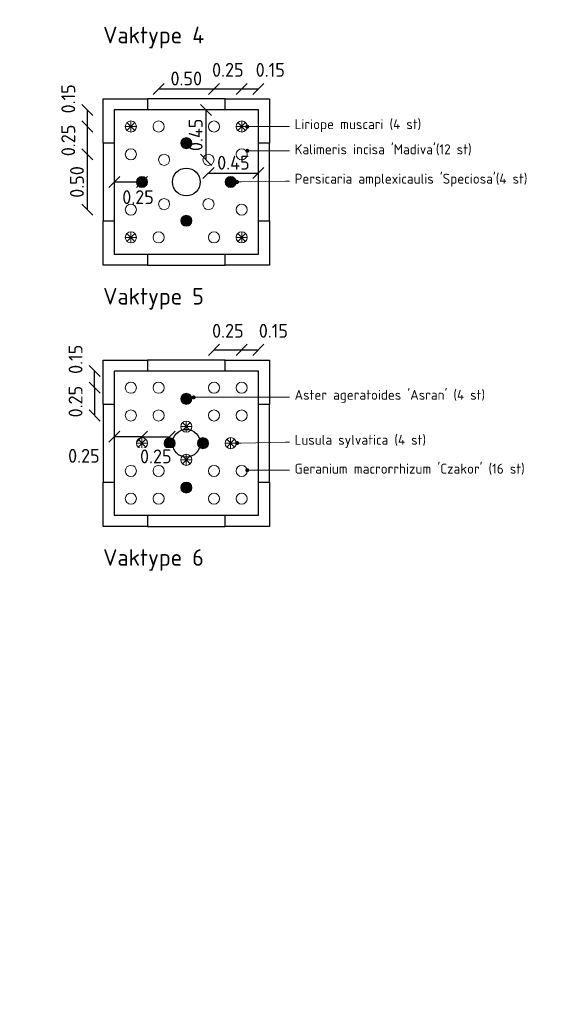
# Model space of a CAD drawing. Header units: metres. Extents: x -890 to 5635, y -951 to 6976.
# Tile 49 of 58: x 89 to 94, y 3 to 12. Entities that reach past the tile are written whole.
import ezdxf
from ezdxf import colors
from ezdxf.entities.mleader import LeaderData, LeaderLine
from ezdxf.math import Vec2, Vec3

# ---------------------------------------------------------------- set-up
doc = ezdxf.new("R2010")
doc.units = ezdxf.units.M
doc.layers.add('N-WE-GR-BOOM_2e_grootte-S', color=3, linetype='Continuous')
doc.layers.add('TM00_MAATVOERING', color=1, linetype='Continuous')
for name, color, linetype, lineweight in [('N-WE-GR-GRAS-A', 11, 'Continuous', 13), ('N-WE-GR-sierplantsoen-G', 10, 'Continuous', 18), ('N-WE-VH-KANTOPSLUITING_OPSLUITBAND_100X200-G', 3, 'Continuous', 25), ('N-WE-VH-KANTOPSLUITING_OPSLUITBAND_100X200_HOEKSTUK-S', 3, 'Continuous', 25), ('N-WE-VH-KANTOPSLUITING_VOORKANTBAND_OB_100x200-G', 3, 'Continuous', 25), ('X-XX-AL-AANPIJLING-T18', 10, 'Continuous', 18), ('X-XX-AL-T50', 130, 'Continuous', 50)]:
    doc.layers.add(name, color=color, linetype=linetype, lineweight=lineweight)
doc.styles.add('NLCS-ISO', font='NLCS-ISO.ttf')
doc.styles.add('NLCS-ISO-M20-T50', font='NLCS-ISO.ttf', dxfattribs={"height": 0.1})
doc.styles.add('NLCS-ISO-M50-T50', font='NLCS-ISO.ttf', dxfattribs={"height": 0.25})
doc.dimstyles.new('NLCS RODOR-DIM-050', dxfattribs={"dimscale": 0.05, "dimtxt": 2.5, "dimasz": 2, "dimexe": 1.25, "dimexo": 0.625, "dimtad": 1, "dimzin": 1, "dimdsep": 46, "dimtxsty": 'NLCS-ISO', "dimblk": 'OBLIQUE', "dimcen": 0, "dimse1": 1, "dimse2": 1, "dimclrd": 256, "dimclre": 1, "dimclrt": 256, "dimadec": 0, "dimazin": 0, "dimtfac": 1, "dimtmove": 2, "dimatfit": 3, "dimfxl": 1, "dimtfill": 1, "dimtolj": 1, "dimtzin": 0, "dimlwd": -1, "dimlwe": -1, "dimarcsym": 0})
pattern_1 = [(37.5, (-6.81557, 3e-10), (-0.0125987, 0.3853648), [0, -0.304, 0, -0.34, 0, -0.325]), (7.5, (-6.81557, 3e-10), (0.3539553, 0.5644292), [0, -0.164, 0, -0.274, 0, -0.105]), (327.5, (-7.06157, 3e-10), (0.6228284, 0.0011318), [0, -0.1, 0, -0.36, 0, -0.47]), (317.5, (-7.06157, 3e-10), (0.6012253, 0.175535), [0, -0.05, 0, -0.236, 0, -0.27]), (51, (-7.32357, 0.762), (-0.1008174, 0.3515922), [0.03, -0.4191]), (10, (-7.32357, -0.762), (0.1545774, 0.3314922), [0.03, -0.4191])]

# ---------------------------------------------------------------- blocks, each defined once
blk = doc.blocks.new('*U41')
blk.add_lwpolyline([(0, 100), (300, 100), (300, 400), (400, 400), (400, 0), (0, 0)], close=True)
at = {"linetype": 'Continuous', "lineweight": 0, "flags": 5}
blk.add_attdef('BPNR', (555.8, 250.2), '', height=400, dxfattribs=at)
blk = doc.blocks.new('*U42')
blk.add_lwpolyline([(0, 100), (300, 100), (300, 400), (400, 400), (400, 0), (0, 0)], close=True)
at = {"linetype": 'Continuous', "lineweight": 0, "flags": 5}
blk.add_attdef('BPNR', (555.8, 250.2), '', height=400, dxfattribs=at)
blk = doc.blocks.new('*U39')
blk.add_lwpolyline([(0, 100), (300, 100), (300, 400), (400, 400), (400, 0), (0, 0)], close=True)
at = {"linetype": 'Continuous', "lineweight": 0, "flags": 5}
blk.add_attdef('BPNR', (555.8, 250.2), '', height=400, dxfattribs=at)
blk = doc.blocks.new('*U40')
blk.add_lwpolyline([(0, 100), (300, 100), (300, 400), (400, 400), (400, 0), (0, 0)], close=True)
at = {"linetype": 'Continuous', "lineweight": 0, "flags": 5}
blk.add_attdef('BPNR', (555.8, 250.2), '', height=400, dxfattribs=at)
blk = doc.blocks.new('_Oblique')
at = {"color": 0, "linetype": 'ByBlock', "lineweight": -2}
blk.add_line((-0.5, -0.5), (0.5, 0.5), dxfattribs=at)
blk = doc.blocks.new('*D60')
at = {"layer": 'Defpoints', "color": 0, "transparency": 16777216}
for p in [(91.1238, 11.5693), (90.8738, 11.2299), (91.1238, 11.2299)]:
    blk.add_point(p, dxfattribs=at)
at = {"layer": 'TM00_MAATVOERING', "transparency": 16777216}
blk.add_line((90.8738, 11.5693), (91.1238, 11.5693), dxfattribs=at)
at = {"layer": 'TM00_MAATVOERING', "transparency": 16777216, "xscale": 0.1, "yscale": 0.1, "zscale": 0.1, "rotation": 180}
blk.add_blockref('_Oblique', (90.8738, 11.5693), dxfattribs=at)
at = {"layer": 'TM00_MAATVOERING', "transparency": 16777216, "xscale": 0.1, "yscale": 0.1, "zscale": 0.1}
blk.add_blockref('_Oblique', (91.1238, 11.5693), dxfattribs=at)
at = {"layer": 'TM00_MAATVOERING', "transparency": 16777216, "insert": (90.9988, 11.7412), "char_height": 0.125, "attachment_point": 5, "style": 'NLCS-ISO', "bg_fill": 3, "box_fill_scale": 1.1, "bg_fill_color": 256, "bg_fill_true_color": 13158600, "bg_fill_transparency": 0}
blk.add_mtext('\\A1;0.25', dxfattribs=at)
blk = doc.blocks.new('*D61')
at = {"layer": 'Defpoints', "color": 0, "transparency": 16777216}
for p in [(91.2738, 11.5693), (91.2738, 11.3799), (91.1238, 11.2299)]:
    blk.add_point(p, dxfattribs=at)
at = {"layer": 'TM00_MAATVOERING', "transparency": 16777216}
blk.add_line((91.1238, 11.5693), (91.2738, 11.5693), dxfattribs=at)
at = {"layer": 'TM00_MAATVOERING', "transparency": 16777216, "xscale": 0.1, "yscale": 0.1, "zscale": 0.1, "rotation": 180}
blk.add_blockref('_Oblique', (91.1238, 11.5693), dxfattribs=at)
at = {"layer": 'TM00_MAATVOERING', "transparency": 16777216, "xscale": 0.1, "yscale": 0.1, "zscale": 0.1}
blk.add_blockref('_Oblique', (91.2738, 11.5693), dxfattribs=at)
at = {"layer": 'TM00_MAATVOERING', "transparency": 16777216, "insert": (91.3813, 11.7412), "char_height": 0.125, "attachment_point": 5, "style": 'NLCS-ISO', "bg_fill": 3, "box_fill_scale": 1.1, "bg_fill_color": 256, "bg_fill_true_color": 13158600, "bg_fill_transparency": 0}
blk.add_mtext('\\A1;0.15', dxfattribs=at)
blk = doc.blocks.new('*D62')
at = {"layer": 'Defpoints', "color": 0, "transparency": 16777216}
for p in [(89.9738, 11.3799), (89.7311, 11.2299), (90.1238, 11.2299)]:
    blk.add_point(p, dxfattribs=at)
at = {"layer": 'TM00_MAATVOERING', "transparency": 16777216}
blk.add_line((89.7311, 11.3799), (89.7311, 11.2299), dxfattribs=at)
at = {"layer": 'TM00_MAATVOERING', "transparency": 16777216, "xscale": 0.1, "yscale": 0.1, "zscale": 0.1}
for p, rotation in [((89.7311, 11.3799), 90), ((89.7311, 11.2299), 270)]:
    blk.add_blockref('_Oblique', p, dxfattribs=dict(at, rotation=rotation))
at = {"layer": 'TM00_MAATVOERING', "transparency": 16777216, "insert": (89.5592, 11.4797), "char_height": 0.125, "attachment_point": 5, "rotation": 90, "style": 'NLCS-ISO', "bg_fill": 3, "box_fill_scale": 1.1, "bg_fill_color": 256, "bg_fill_true_color": 13158600, "bg_fill_transparency": 0}
blk.add_mtext('\\A1;0.15', dxfattribs=at)
blk = doc.blocks.new('*D63')
at = {"layer": 'Defpoints', "color": 0, "transparency": 16777216}
for p in [(90.1238, 11.2299), (89.7311, 10.9799), (90.1238, 10.9799)]:
    blk.add_point(p, dxfattribs=at)
at = {"layer": 'TM00_MAATVOERING', "transparency": 16777216}
blk.add_line((89.7311, 11.2299), (89.7311, 10.9799), dxfattribs=at)
at = {"layer": 'TM00_MAATVOERING', "transparency": 16777216, "xscale": 0.1, "yscale": 0.1, "zscale": 0.1}
for p, rotation in [((89.7311, 11.2299), 90), ((89.7311, 10.9799), 270)]:
    blk.add_blockref('_Oblique', p, dxfattribs=dict(at, rotation=rotation))
at = {"layer": 'TM00_MAATVOERING', "transparency": 16777216, "insert": (89.5592, 11.1049), "char_height": 0.125, "attachment_point": 5, "rotation": 90, "style": 'NLCS-ISO', "bg_fill": 3, "box_fill_scale": 1.1, "bg_fill_color": 256, "bg_fill_true_color": 13158600, "bg_fill_transparency": 0}
blk.add_mtext('\\A1;0.25', dxfattribs=at)
blk = doc.blocks.new('*D64')
at = {"layer": 'Defpoints', "color": 0, "transparency": 16777216}
for p in [(89.9738, 11.3799), (90.8024, 11.3799), (90.4238, 10.9299)]:
    blk.add_point(p, dxfattribs=at)
at = {"layer": 'TM00_MAATVOERING', "transparency": 16777216}
blk.add_line((90.8024, 10.9299), (90.8024, 11.3799), dxfattribs=at)
at = {"layer": 'TM00_MAATVOERING', "transparency": 16777216, "xscale": 0.1, "yscale": 0.1, "zscale": 0.1}
for p, rotation in [((90.8024, 11.3799), 90), ((90.8024, 10.9299), 270)]:
    blk.add_blockref('_Oblique', p, dxfattribs=dict(at, rotation=rotation))
at = {"layer": 'TM00_MAATVOERING', "transparency": 16777216, "insert": (90.7086, 11.1549), "char_height": 0.125, "attachment_point": 5, "rotation": 90, "style": 'NLCS-ISO', "bg_fill": 3, "box_fill_scale": 1.1, "bg_fill_color": 256, "bg_fill_true_color": 13158600, "bg_fill_transparency": 0}
blk.add_mtext('\\A1;0.45', dxfattribs=at)
blk = doc.blocks.new('*D65')
at = {"layer": 'Defpoints', "color": 0, "transparency": 16777216}
for p in [(91.2738, 11.3799), (90.8238, 10.9299), (91.2738, 10.81)]:
    blk.add_point(p, dxfattribs=at)
at = {"layer": 'TM00_MAATVOERING', "transparency": 16777216}
blk.add_line((90.8238, 10.81), (91.2738, 10.81), dxfattribs=at)
at = {"layer": 'TM00_MAATVOERING', "transparency": 16777216, "xscale": 0.1, "yscale": 0.1, "zscale": 0.1, "rotation": 180}
blk.add_blockref('_Oblique', (90.8238, 10.81), dxfattribs=at)
at = {"layer": 'TM00_MAATVOERING', "transparency": 16777216, "xscale": 0.1, "yscale": 0.1, "zscale": 0.1}
blk.add_blockref('_Oblique', (91.2738, 10.81), dxfattribs=at)
at = {"layer": 'TM00_MAATVOERING', "transparency": 16777216, "insert": (91.0488, 10.9038), "char_height": 0.125, "attachment_point": 5, "style": 'NLCS-ISO', "bg_fill": 3, "box_fill_scale": 1.1, "bg_fill_color": 256, "bg_fill_true_color": 13158600, "bg_fill_transparency": 0}
blk.add_mtext('\\A1;0.45', dxfattribs=at)
blk = doc.blocks.new('*D66')
at = {"layer": 'Defpoints', "color": 0, "transparency": 16777216}
for p in [(89.9738, 11.3799), (89.9738, 10.7291), (90.2238, 10.7299)]:
    blk.add_point(p, dxfattribs=at)
at = {"layer": 'TM00_MAATVOERING', "transparency": 16777216}
blk.add_line((90.2238, 10.7291), (89.9738, 10.7291), dxfattribs=at)
at = {"layer": 'TM00_MAATVOERING', "transparency": 16777216, "insert": (90.1888, 10.5928), "char_height": 0.125, "attachment_point": 5, "style": 'NLCS-ISO', "bg_fill": 3, "box_fill_scale": 1.1, "bg_fill_color": 256, "bg_fill_true_color": 13158600, "bg_fill_transparency": 0}
blk.add_mtext('\\A1;0.25', dxfattribs=at)
at = {"layer": 'TM00_MAATVOERING', "transparency": 16777216, "xscale": 0.1, "yscale": 0.1, "zscale": 0.1, "rotation": 180}
blk.add_blockref('_Oblique', (89.9738, 10.7291), dxfattribs=at)
at = {"layer": 'TM00_MAATVOERING', "transparency": 16777216, "xscale": 0.1, "yscale": 0.1, "zscale": 0.1}
blk.add_blockref('_Oblique', (90.2238, 10.7291), dxfattribs=at)
blk = doc.blocks.new('*D67')
at = {"layer": 'Defpoints', "color": 0, "transparency": 16777216}
for p in [(90.1238, 10.9799), (89.7311, 10.4799), (90.1238, 10.4799)]:
    blk.add_point(p, dxfattribs=at)
at = {"layer": 'TM00_MAATVOERING', "transparency": 16777216}
blk.add_line((89.7311, 10.9799), (89.7311, 10.4799), dxfattribs=at)
at = {"layer": 'TM00_MAATVOERING', "transparency": 16777216, "xscale": 0.1, "yscale": 0.1, "zscale": 0.1}
for p, rotation in [((89.7311, 10.9799), 90), ((89.7311, 10.4799), 270)]:
    blk.add_blockref('_Oblique', p, dxfattribs=dict(at, rotation=rotation))
at = {"layer": 'TM00_MAATVOERING', "transparency": 16777216, "insert": (89.6374, 10.7299), "char_height": 0.125, "attachment_point": 5, "rotation": 90, "style": 'NLCS-ISO', "bg_fill": 3, "box_fill_scale": 1.1, "bg_fill_color": 256, "bg_fill_true_color": 13158600, "bg_fill_transparency": 0}
blk.add_mtext('\\A1;0.50', dxfattribs=at)
blk = doc.blocks.new('*D68')
at = {"layer": 'Defpoints', "color": 0, "transparency": 16777216}
for p in [(90.8738, 11.5693), (90.3738, 11.2299), (90.8738, 11.2299)]:
    blk.add_point(p, dxfattribs=at)
at = {"layer": 'TM00_MAATVOERING', "transparency": 16777216}
blk.add_line((90.3738, 11.5693), (90.8738, 11.5693), dxfattribs=at)
at = {"layer": 'TM00_MAATVOERING', "transparency": 16777216, "xscale": 0.1, "yscale": 0.1, "zscale": 0.1, "rotation": 180}
blk.add_blockref('_Oblique', (90.3738, 11.5693), dxfattribs=at)
at = {"layer": 'TM00_MAATVOERING', "transparency": 16777216, "xscale": 0.1, "yscale": 0.1, "zscale": 0.1}
blk.add_blockref('_Oblique', (90.8738, 11.5693), dxfattribs=at)
at = {"layer": 'TM00_MAATVOERING', "transparency": 16777216, "insert": (90.6238, 11.6631), "char_height": 0.125, "attachment_point": 5, "style": 'NLCS-ISO', "bg_fill": 3, "box_fill_scale": 1.1, "bg_fill_color": 256, "bg_fill_true_color": 13158600, "bg_fill_transparency": 0}
blk.add_mtext('\\A1;0.50', dxfattribs=at)
blk = doc.blocks.new('*D52')
at = {"layer": 'Defpoints', "color": 0, "transparency": 16777216}
for p in [(91.1238, 9.2158), (90.8738, 8.874), (91.1238, 8.874)]:
    blk.add_point(p, dxfattribs=at)
at = {"layer": 'TM00_MAATVOERING', "transparency": 16777216}
blk.add_line((90.8738, 9.2158), (91.1238, 9.2158), dxfattribs=at)
at = {"layer": 'TM00_MAATVOERING', "transparency": 16777216, "xscale": 0.1, "yscale": 0.1, "zscale": 0.1, "rotation": 180}
blk.add_blockref('_Oblique', (90.8738, 9.2158), dxfattribs=at)
at = {"layer": 'TM00_MAATVOERING', "transparency": 16777216, "xscale": 0.1, "yscale": 0.1, "zscale": 0.1}
blk.add_blockref('_Oblique', (91.1238, 9.2158), dxfattribs=at)
at = {"layer": 'TM00_MAATVOERING', "transparency": 16777216, "insert": (90.9988, 9.3876), "char_height": 0.125, "attachment_point": 5, "style": 'NLCS-ISO', "bg_fill": 3, "box_fill_scale": 1.1, "bg_fill_color": 256, "bg_fill_true_color": 13158600, "bg_fill_transparency": 0}
blk.add_mtext('\\A1;0.25', dxfattribs=at)
blk = doc.blocks.new('*D53')
at = {"layer": 'Defpoints', "color": 0, "transparency": 16777216}
for p in [(90.1238, 8.874), (89.7968, 8.624), (90.1238, 8.624)]:
    blk.add_point(p, dxfattribs=at)
at = {"layer": 'TM00_MAATVOERING', "transparency": 16777216}
blk.add_line((89.7968, 8.874), (89.7968, 8.624), dxfattribs=at)
at = {"layer": 'TM00_MAATVOERING', "transparency": 16777216, "xscale": 0.1, "yscale": 0.1, "zscale": 0.1}
for p, rotation in [((89.7968, 8.874), 90), ((89.7968, 8.624), 270)]:
    blk.add_blockref('_Oblique', p, dxfattribs=dict(at, rotation=rotation))
at = {"layer": 'TM00_MAATVOERING', "transparency": 16777216, "insert": (89.6249, 8.749), "char_height": 0.125, "attachment_point": 5, "rotation": 90, "style": 'NLCS-ISO', "bg_fill": 3, "box_fill_scale": 1.1, "bg_fill_color": 256, "bg_fill_true_color": 13158600, "bg_fill_transparency": 0}
blk.add_mtext('\\A1;0.25', dxfattribs=at)
blk = doc.blocks.new('*D54')
at = {"layer": 'Defpoints', "color": 0, "transparency": 16777216}
for p in [(89.7968, 9.024), (89.9738, 9.024), (90.1238, 8.874)]:
    blk.add_point(p, dxfattribs=at)
at = {"layer": 'TM00_MAATVOERING', "transparency": 16777216}
blk.add_line((89.7968, 8.874), (89.7968, 9.024), dxfattribs=at)
at = {"layer": 'TM00_MAATVOERING', "transparency": 16777216, "xscale": 0.1, "yscale": 0.1, "zscale": 0.1}
for p, rotation in [((89.7968, 9.024), 90), ((89.7968, 8.874), 270)]:
    blk.add_blockref('_Oblique', p, dxfattribs=dict(at, rotation=rotation))
at = {"layer": 'TM00_MAATVOERING', "transparency": 16777216, "insert": (89.6249, 9.1305), "char_height": 0.125, "attachment_point": 5, "rotation": 90, "style": 'NLCS-ISO', "bg_fill": 3, "box_fill_scale": 1.1, "bg_fill_color": 256, "bg_fill_true_color": 13158600, "bg_fill_transparency": 0}
blk.add_mtext('\\A1;0.15', dxfattribs=at)
blk = doc.blocks.new('*D55')
at = {"layer": 'Defpoints', "color": 0, "transparency": 16777216}
for p in [(91.2738, 9.2158), (91.2738, 9.024), (91.1238, 8.874)]:
    blk.add_point(p, dxfattribs=at)
at = {"layer": 'TM00_MAATVOERING', "transparency": 16777216}
blk.add_line((91.1238, 9.2158), (91.2738, 9.2158), dxfattribs=at)
at = {"layer": 'TM00_MAATVOERING', "transparency": 16777216, "xscale": 0.1, "yscale": 0.1, "zscale": 0.1, "rotation": 180}
blk.add_blockref('_Oblique', (91.1238, 9.2158), dxfattribs=at)
at = {"layer": 'TM00_MAATVOERING', "transparency": 16777216, "xscale": 0.1, "yscale": 0.1, "zscale": 0.1}
blk.add_blockref('_Oblique', (91.2738, 9.2158), dxfattribs=at)
at = {"layer": 'TM00_MAATVOERING', "transparency": 16777216, "insert": (91.4094, 9.3876), "char_height": 0.125, "attachment_point": 5, "style": 'NLCS-ISO', "bg_fill": 3, "box_fill_scale": 1.1, "bg_fill_color": 256, "bg_fill_true_color": 13158600, "bg_fill_transparency": 0}
blk.add_mtext('\\A1;0.15', dxfattribs=at)
blk = doc.blocks.new('*D50')
at = {"layer": 'Defpoints', "color": 0, "transparency": 16777216}
for p in [(89.9738, 9.024), (89.9738, 8.4322), (90.2238, 8.374)]:
    blk.add_point(p, dxfattribs=at)
at = {"layer": 'TM00_MAATVOERING', "transparency": 16777216}
blk.add_line((90.2238, 8.4322), (89.9738, 8.4322), dxfattribs=at)
at = {"layer": 'TM00_MAATVOERING', "transparency": 16777216, "xscale": 0.1, "yscale": 0.1, "zscale": 0.1, "rotation": 180}
blk.add_blockref('_Oblique', (89.9738, 8.4322), dxfattribs=at)
at = {"layer": 'TM00_MAATVOERING', "transparency": 16777216, "xscale": 0.1, "yscale": 0.1, "zscale": 0.1}
blk.add_blockref('_Oblique', (90.2238, 8.4322), dxfattribs=at)
at = {"layer": 'TM00_MAATVOERING', "transparency": 16777216, "insert": (89.7002, 8.2603), "char_height": 0.125, "attachment_point": 5, "style": 'NLCS-ISO', "bg_fill": 3, "box_fill_scale": 1.1, "bg_fill_color": 256, "bg_fill_true_color": 13158600, "bg_fill_transparency": 0}
blk.add_mtext('\\A1;0.25', dxfattribs=at)
blk = doc.blocks.new('*D51')
at = {"layer": 'Defpoints', "color": 0, "transparency": 16777216}
blk.add_point((90.4738, 8.4322), dxfattribs=at)
at = {"layer": 'TM00_MAATVOERING', "transparency": 16777216}
blk.add_line((90.2238, 8.4322), (90.4738, 8.4322), dxfattribs=at)
at = {"layer": 'TM00_MAATVOERING', "transparency": 16777216, "xscale": 0.1, "yscale": 0.1, "zscale": 0.1, "rotation": 180}
blk.add_blockref('_Oblique', (90.2238, 8.4322), dxfattribs=at)
at = {"layer": 'TM00_MAATVOERING', "transparency": 16777216, "xscale": 0.1, "yscale": 0.1, "zscale": 0.1}
blk.add_blockref('_Oblique', (90.4738, 8.4322), dxfattribs=at)
at = {"layer": 'TM00_MAATVOERING', "transparency": 16777216, "insert": (90.3488, 8.2549), "char_height": 0.125, "attachment_point": 5, "style": 'NLCS-ISO', "bg_fill": 3, "box_fill_scale": 1.1, "bg_fill_color": 256, "bg_fill_true_color": 13158600, "bg_fill_transparency": 0}
blk.add_mtext('\\A1;0.25', dxfattribs=at)
at = {"layer": 'Defpoints', "color": 0, "transparency": 16777216}
for p in [(90.2238, 8.374), (90.4738, 8.374)]:
    blk.add_point(p, dxfattribs=at)
blk = doc.blocks.new('_Dot')
at = {"color": 0, "linetype": 'ByBlock', "lineweight": -2}
blk.add_line((-0.5, 0), (-1, 0), dxfattribs=at)
at = {"color": 0, "linetype": 'ByBlock', "const_width": 0.5}
blk.add_lwpolyline([(-0.25, 0, 1), (0.25, 0, 1)], format="xyb", close=True, dxfattribs=at)

msp = doc.modelspace()

# ---------------------------------------------------------------- hatches: boundary and pattern name
at = {"layer": 'N-WE-GR-GRAS-A'}
h = msp.add_hatch(dxfattribs=at)
h.set_pattern_fill('AGR-GRAS_GAZON', color=256, scale=0.2, pattern_type=2)
h.set_pattern_definition(pattern_1)
edge = h.paths.add_edge_path()
edge.add_arc((90.6238, 8.774), 0.05, 0, 360)
h = msp.add_hatch(dxfattribs=at)
h.set_pattern_fill('AGR-GRAS_GAZON', color=256, scale=0.2, pattern_type=2)
h.set_pattern_definition(pattern_1)
edge = h.paths.add_edge_path()
edge.add_arc((90.6238, 8.774), 0.05, 0, 360)
h = msp.add_hatch(dxfattribs=at)
h.set_pattern_fill('AGR-GRAS_GAZON', color=256, scale=0.2, pattern_type=2)
h.set_pattern_definition(pattern_1)
edge = h.paths.add_edge_path()
edge.add_arc((90.6238, 7.974), 0.05, 0, 360)
at = {"layer": 'N-WE-GR-sierplantsoen-G'}
h = msp.add_hatch(color=256, dxfattribs=at)
h.dxf.hatch_style = 1
edge = h.paths.add_edge_path()
edge.add_arc((90.6238, 10.3799), 0.05, 0, 360)
h = msp.add_hatch(color=256, dxfattribs=at)
h.dxf.hatch_style = 1
edge = h.paths.add_edge_path()
edge.add_arc((90.6238, 8.774), 0.05, 0, 360)
h = msp.add_hatch(color=256, dxfattribs=at)
h.dxf.hatch_style = 1
edge = h.paths.add_edge_path()
edge.add_arc((90.4738, 8.374), 0.05, 0, 360)
h = msp.add_hatch(color=256, dxfattribs=at)
h.dxf.hatch_style = 1
edge = h.paths.add_edge_path()
edge.add_arc((90.7738, 8.374), 0.05, 0, 360)
h = msp.add_hatch(color=256, dxfattribs=at)
h.dxf.hatch_style = 1
edge = h.paths.add_edge_path()
edge.add_arc((90.6238, 7.974), 0.05, 0, 360)

# ---------------------------------------------------------------- linework, layer by layer
at = {"layer": 'N-WE-GR-BOOM_2e_grootte-S', "color": 4}
for centre in [(90.6238, 10.7299), (90.6238, 8.374)]:
    msp.add_circle(centre, 0.125, dxfattribs=at)
at = {"layer": 'N-WE-GR-sierplantsoen-G'}
for p, q in [((90.0738, 10.2299), (90.1738, 10.2299)), ((90.0885, 10.1945), (90.1592, 10.2652)), ((90.1592, 10.1945), (90.0885, 10.2652)), ((90.1238, 10.1799), (90.1238, 10.2799)), ((91.0738, 10.2299), (91.1738, 10.2299)), ((91.0885, 10.1945), (91.1592, 10.2652)), ((91.1592, 10.1945), (91.0885, 10.2652)), ((91.1238, 10.1799), (91.1238, 10.2799)), ((90.5885, 8.4887), (90.6592, 8.5594)), ((90.6592, 8.4887), (90.5885, 8.5594)), ((90.6238, 8.474), (90.6238, 8.574)), ((90.5738, 8.524), (90.6738, 8.524)), ((90.1738, 8.374), (90.2738, 8.374)), ((90.1885, 8.3387), (90.2592, 8.4094)), ((90.2592, 8.3387), (90.1885, 8.4094)), ((90.2238, 8.324), (90.2238, 8.424)), ((91.0738, 8.374), (90.9738, 8.374)), ((91.0592, 8.3387), (90.9885, 8.4094)), ((90.9885, 8.3387), (91.0592, 8.4094)), ((91.0238, 8.324), (91.0238, 8.424)), ((90.5885, 8.1887), (90.6592, 8.2594)), ((90.6592, 8.1887), (90.5885, 8.2594)), ((90.6238, 8.174), (90.6238, 8.274)), ((90.5738, 8.224), (90.6738, 8.224))]:
    msp.add_line(p, q, dxfattribs=at)
for centre in [(90.8238, 10.5299), (91.1238, 10.4799), (90.6238, 10.3799), (90.1238, 10.2299), (90.3738, 10.2299), (90.8738, 10.2299), (91.1238, 10.2299), (90.1238, 8.874), (90.3738, 8.874), (90.8738, 8.874), (91.1238, 8.874), (90.6238, 8.774), (90.1238, 8.624), (90.3738, 8.624), (90.8738, 8.624), (91.1238, 8.624), (90.6238, 8.524), (90.2238, 8.374), (90.4738, 8.374), (90.7738, 8.374), (91.0238, 8.374), (90.6238, 8.224), (90.1238, 8.124), (90.3738, 8.124), (90.8738, 8.124), (91.1238, 8.124), (90.6238, 7.974), (90.1238, 7.874), (90.3738, 7.874), (90.8738, 7.874), (91.1238, 7.874)]:
    msp.add_circle(centre, 0.05, dxfattribs=at)
at = {"layer": 'N-WE-VH-KANTOPSLUITING_OPSLUITBAND_100X200-G', "flags": 128}
for points in [[(90.9738, 11.3799), (90.2738, 11.3799)], [(89.9738, 11.0799), (89.9738, 10.3799)], [(91.2738, 10.3799), (91.2738, 11.0799)], [(90.2738, 10.0799), (90.9738, 10.0799)], [(90.9738, 9.024), (90.2738, 9.024)], [(89.9738, 8.724), (89.9738, 8.024)], [(91.2738, 8.024), (91.2738, 8.724)], [(90.2738, 7.724), (90.9738, 7.724)]]:
    msp.add_lwpolyline(points, dxfattribs=at)
at = {"layer": 'N-WE-VH-KANTOPSLUITING_VOORKANTBAND_OB_100x200-G', "flags": 128}
for points in [[(90.9738, 11.4799), (90.2738, 11.4799)], [(89.8738, 11.0799), (89.8738, 10.3799)], [(91.3738, 10.3799), (91.3738, 11.0799)], [(90.2738, 9.9799), (90.9738, 9.9799)], [(90.9738, 9.124), (90.2738, 9.124)], [(89.8738, 8.724), (89.8738, 8.024)], [(91.3738, 8.024), (91.3738, 8.724)], [(90.2738, 7.624), (90.9738, 7.624)]]:
    msp.add_lwpolyline(points, dxfattribs=at)

# ---------------------------------------------------------------- block references
at = {"layer": 'N-WE-VH-KANTOPSLUITING_OPSLUITBAND_100X200_HOEKSTUK-S'}
for name, p, xscale, yscale, zscale, rotation in [('*U42', (90.2738, 11.4799), 0.0009999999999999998, 0.0009999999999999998, 0.0009999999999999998, 179.9999999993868), ('*U41', (91.3738, 11.0799), 0.001, 0.001, 0.001, 89.99999990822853), ('*U40', (89.8738, 10.3799), 0.001, 0.001, 0.001, 270.0000000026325), ('*U42', (90.2738, 9.124), 0.0009999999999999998, 0.0009999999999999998, 0.0009999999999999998, 179.9999999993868), ('*U41', (91.3738, 8.724), 0.001, 0.001, 0.001, 89.99999990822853), ('*U40', (89.8738, 8.024), 0.001, 0.001, 0.001, 270.0000000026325)]:
    msp.add_blockref(name, p, dxfattribs=dict(at, xscale=xscale, yscale=yscale, zscale=zscale, rotation=rotation))
at = {"layer": 'N-WE-VH-KANTOPSLUITING_OPSLUITBAND_100X200_HOEKSTUK-S', "xscale": 0.001, "yscale": 0.001, "zscale": 0.001}
for p in [(90.9738, 9.9799), (90.9738, 7.624)]:
    msp.add_blockref('*U39', p, dxfattribs=at)

# ---------------------------------------------------------------- texts
at = {"layer": 'X-XX-AL-T50', "ltscale": 0.5, "char_height": 0.25, "width": 6.050701, "attachment_point": 1, "style": 'NLCS-ISO-M50-T50'}
for s, insert in [('{\\H0.6x;\\C3;Vaktype 4}', (89.8738, 12.1302)), ('{\\H0.6x;\\C3;Vaktype 5}', (89.8738, 9.7744)), ('{\\H0.6x;\\C3;Vaktype 6}', (89.8738, 7.4185))]:
    msp.add_mtext(s, dxfattribs=dict(at, insert=insert))

# ---------------------------------------------------------------- leaders
at = {"layer": 'X-XX-AL-AANPIJLING-T18'}
ml = msp.add_multileader_mtext('Standard', dxfattribs=at)
ml.set_content('Lusula sylvatica (4 st)', color=2, style='NLCS-ISO-M20-T50')
ml.set_leader_properties(color=256, linetype='ByLayer', lineweight=-1)
ml.set_arrow_properties(name='DOT')
ml.build(insert=Vec2(0, 0))
ml.multileader.update_dxf_attribs({"text_left_attachment_type": 3, "text_right_attachment_type": 5, "dogleg_length": 0.036, "arrow_head_size": 0.036})
ctx = ml.context
ctx.base_point, ctx.char_height, ctx.arrow_head_size, ctx.landing_gap_size, ctx.plane_origin = Vec3(91.5553, 8.3818), 0.09, 0.036, 0.045, Vec3(91.3001, 8.3818)
ctx.left_attachment, ctx.right_attachment = 3, 5
notes = []
notes.append((ctx, [(0, (1, 1, 0), (91.5193, 8.3818), (1, 0), 0.036, [(0, [(91.0823, 8.3748)], 0, [])])]))
ctx.mtext.insert, ctx.mtext.flow_direction = Vec3(91.6003, 8.4493), 5
ml = msp.add_multileader_mtext('Standard', dxfattribs=at)
ml.set_content("Geranium macrorrhizum 'Czakor' (16 st)", color=2, style='NLCS-ISO-M20-T50')
ml.set_leader_properties(color=256, linetype='ByLayer', lineweight=-1)
ml.set_arrow_properties(name='DOT')
ml.build(insert=Vec2(0, 0))
ml.multileader.update_dxf_attribs({"text_left_attachment_type": 3, "text_right_attachment_type": 5, "dogleg_length": 0.036, "arrow_head_size": 0.036})
ctx = ml.context
ctx.base_point, ctx.char_height, ctx.arrow_head_size, ctx.landing_gap_size, ctx.plane_origin = Vec3(91.5553, 8.1304), 0.09, 0.036, 0.045, Vec3(91.3001, 8.1304)
ctx.left_attachment, ctx.right_attachment = 3, 5
notes.append((ctx, [(0, (1, 1, 0), (91.5193, 8.1304), (1, 0), 0.036, [(0, [(91.1738, 8.1304)], 0, [])])]))
ctx.mtext.insert, ctx.mtext.flow_direction = Vec3(91.6003, 8.1889), 5
for ctx, leaders in notes:
    for number, flags, end, landing, length, lines in leaders:
        leader = LeaderData()
        leader.index, (leader.has_last_leader_line, leader.has_dogleg_vector, leader.attachment_direction) = number, flags
        leader.last_leader_point, leader.dogleg_vector, leader.dogleg_length = Vec3(end), Vec3(landing), length
        for number, points, colour, breaks in lines:
            line = LeaderLine()
            line.index, line.vertices, line.color, line.breaks = number, Vec3.list(points), colors.encode_raw_color(colour), breaks
            leader.lines.append(line)
        ctx.leaders.append(leader)

# ---------------------------------------------------------------- next in the draw order: dimensions: what is measured, and where the dimension line sits
at = {"layer": 'TM00_MAATVOERING'}
for base, p1, p2, picture, middle in [((91.1238, 11.5693), (90.8738, 11.2299), (91.1238, 11.2299), '*D60', (90.9988, 11.7412)), ((91.1238, 9.2158), (90.8738, 8.874), (91.1238, 8.874), '*D52', (90.9988, 9.3876))]:
    dim = msp.add_linear_dim(base=base, p1=p1, p2=p2, dimstyle='NLCS RODOR-DIM-050', dxfattribs=at)
    dim.commit()
    dim.dimension.update_dxf_attribs({"geometry": picture, "text_midpoint": middle})
dim = msp.add_linear_dim(base=(89.7311, 11.2299), p1=(89.9738, 11.3799), p2=(90.1238, 11.2299), angle=90, dimstyle='NLCS RODOR-DIM-050', dxfattribs=at)
dim.commit()
dim.dimension.update_dxf_attribs({"geometry": '*D62', "text_midpoint": (89.5592, 11.4797), "dimtype": 160})
dim = msp.add_linear_dim(base=(89.7968, 8.624), p1=(90.1238, 8.874), p2=(90.1238, 8.624), angle=90, dimstyle='NLCS RODOR-DIM-050', dxfattribs=at)
dim.commit()
dim.dimension.update_dxf_attribs({"geometry": '*D53', "text_midpoint": (89.6249, 8.749)})

# ---------------------------------------------------------------- next in the draw order: dimensions: what is measured, and where the dimension line sits
for base, p1, p2, picture, middle in [((91.2738, 11.5693), (91.1238, 11.2299), (91.2738, 11.3799), '*D61', (91.3813, 11.7412)), ((91.2738, 9.2158), (91.1238, 8.874), (91.2738, 9.024), '*D55', (91.4094, 9.3876))]:
    dim = msp.add_linear_dim(base=base, p1=p1, p2=p2, dimstyle='NLCS RODOR-DIM-050', dxfattribs=at)
    dim.commit()
    dim.dimension.update_dxf_attribs({"geometry": picture, "text_midpoint": middle, "dimtype": 160})
dim = msp.add_linear_dim(base=(89.7311, 10.9799), p1=(90.1238, 11.2299), p2=(90.1238, 10.9799), angle=90, dimstyle='NLCS RODOR-DIM-050', dxfattribs=at)
dim.commit()
dim.dimension.update_dxf_attribs({"geometry": '*D63', "text_midpoint": (89.5592, 11.1049)})
dim = msp.add_linear_dim(base=(89.7968, 9.024), p1=(90.1238, 8.874), p2=(89.9738, 9.024), angle=90, dimstyle='NLCS RODOR-DIM-050', dxfattribs=at)
dim.commit()
dim.dimension.update_dxf_attribs({"geometry": '*D54', "text_midpoint": (89.6249, 9.1305), "dimtype": 160})

# ---------------------------------------------------------------- next in the draw order: dimensions: what is measured, and where the dimension line sits
dim = msp.add_linear_dim(base=(90.8024, 11.3799), p1=(90.4238, 10.9299), p2=(89.9738, 11.3799), angle=90, dimstyle='NLCS RODOR-DIM-050', dxfattribs=at)
dim.commit()
dim.dimension.update_dxf_attribs({"geometry": '*D64', "text_midpoint": (90.7086, 11.1549)})
dim = msp.add_linear_dim(base=(89.9738, 8.4322), p1=(90.2238, 8.374), p2=(89.9738, 9.024), dimstyle='NLCS RODOR-DIM-050', dxfattribs=at)
dim.commit()
dim.dimension.update_dxf_attribs({"geometry": '*D50', "text_midpoint": (89.7002, 8.2603), "dimtype": 160})

# ---------------------------------------------------------------- next in the draw order: leaders
at = {"layer": 'X-XX-AL-AANPIJLING-T18'}
ml = msp.add_multileader_mtext('Standard', dxfattribs=at)
ml.set_content("Aster ageratoides 'Asran' (4 st)", color=2, style='NLCS-ISO-M20-T50')
ml.set_leader_properties(color=256, linetype='ByLayer', lineweight=-1)
ml.set_arrow_properties(name='DOT')
ml.build(insert=Vec2(0, 0))
ml.multileader.update_dxf_attribs({"text_left_attachment_type": 3, "text_right_attachment_type": 5, "dogleg_length": 0.036, "arrow_head_size": 0.036})
ctx = ml.context
ctx.base_point, ctx.char_height, ctx.arrow_head_size, ctx.landing_gap_size, ctx.plane_origin = Vec3(91.5553, 8.7877), 0.09, 0.036, 0.045, Vec3(91.3001, 8.7877)
ctx.left_attachment, ctx.right_attachment = 3, 5
notes = []
notes.append((ctx, [(0, (1, 1, 0), (91.5193, 8.7877), (1, 0), 0.036, [(0, [(90.6902, 8.7877)], 0, [])])]))
ctx.mtext.insert, ctx.mtext.flow_direction = Vec3(91.6003, 8.8552), 5
for ctx, leaders in notes:
    for number, flags, end, landing, length, lines in leaders:
        leader = LeaderData()
        leader.index, (leader.has_last_leader_line, leader.has_dogleg_vector, leader.attachment_direction) = number, flags
        leader.last_leader_point, leader.dogleg_vector, leader.dogleg_length = Vec3(end), Vec3(landing), length
        for number, points, colour, breaks in lines:
            line = LeaderLine()
            line.index, line.vertices, line.color, line.breaks = number, Vec3.list(points), colors.encode_raw_color(colour), breaks
            leader.lines.append(line)
        ctx.leaders.append(leader)

# ---------------------------------------------------------------- next in the draw order: hatches: boundary and pattern name
at = {"layer": 'N-WE-GR-sierplantsoen-G'}
h = msp.add_hatch(color=256, dxfattribs=at)
h.dxf.hatch_style = 1
edge = h.paths.add_edge_path()
edge.add_arc((90.6238, 11.0799), 0.05, 0, 360)

# ---------------------------------------------------------------- next in the draw order: linework, layer by layer
msp.add_circle((90.6238, 11.0799), 0.05, dxfattribs=at)

# ---------------------------------------------------------------- next in the draw order: dimensions: what is measured, and where the dimension line sits
at = {"layer": 'TM00_MAATVOERING'}
for base, p1, p2, picture, middle in [((89.9738, 10.7291), (90.2238, 10.7299), (89.9738, 11.3799), '*D66', (90.1888, 10.5928)), ((90.4738, 8.4322), (90.2238, 8.374), (90.4738, 8.374), '*D51', (90.3488, 8.2549))]:
    dim = msp.add_linear_dim(base=base, p1=p1, p2=p2, dimstyle='NLCS RODOR-DIM-050', dxfattribs=at)
    dim.commit()
    dim.dimension.update_dxf_attribs({"geometry": picture, "text_midpoint": middle, "dimtype": 160})
dim = msp.add_linear_dim(base=(91.2738, 10.81), p1=(90.8238, 10.9299), p2=(91.2738, 11.3799), dimstyle='NLCS RODOR-DIM-050', dxfattribs=at)
dim.commit()
dim.dimension.update_dxf_attribs({"geometry": '*D65', "text_midpoint": (91.0488, 10.9038)})

# ---------------------------------------------------------------- next in the draw order: hatches: boundary and pattern name
at = {"layer": 'N-WE-GR-sierplantsoen-G'}
h = msp.add_hatch(color=256, dxfattribs=at)
h.dxf.hatch_style = 1
edge = h.paths.add_edge_path()
edge.add_arc((90.2238, 10.7299), 0.05, 0, 360)
h = msp.add_hatch(color=256, dxfattribs=at)
h.dxf.hatch_style = 1
edge = h.paths.add_edge_path()
edge.add_arc((91.0238, 10.7299), 0.05, 0, 360)

# ---------------------------------------------------------------- next in the draw order: linework, layer by layer
for p, q in [((90.1238, 11.1799), (90.1238, 11.2799)), ((91.1238, 11.1799), (91.1238, 11.2799)), ((90.0738, 11.2299), (90.1738, 11.2299)), ((90.0885, 11.1945), (90.1592, 11.2652)), ((90.1592, 11.1945), (90.0885, 11.2652)), ((91.0738, 11.2299), (91.1738, 11.2299)), ((91.0885, 11.1945), (91.1592, 11.2652)), ((91.1592, 11.1945), (91.0885, 11.2652))]:
    msp.add_line(p, q, dxfattribs=at)
for centre in [(90.1238, 11.2299), (90.3738, 11.2299), (90.8738, 11.2299), (91.1238, 11.2299), (90.1238, 10.9799), (91.1238, 10.9799), (90.4238, 10.9299), (90.8238, 10.9299), (90.2238, 10.7299), (91.0238, 10.7299), (90.4238, 10.5299), (90.1238, 10.4799)]:
    msp.add_circle(centre, 0.05, dxfattribs=at)

# ---------------------------------------------------------------- next in the draw order: leaders
at = {"layer": 'X-XX-AL-AANPIJLING-T18'}
ml = msp.add_multileader_mtext('Standard', dxfattribs=at)
ml.set_content('Liriope muscari (4 st)', color=2, style='NLCS-ISO-M20-T50')
ml.set_leader_properties(color=256, linetype='ByLayer', lineweight=-1)
ml.set_arrow_properties(name='DOT')
ml.build(insert=Vec2(0, 0))
ml.multileader.update_dxf_attribs({"text_left_attachment_type": 3, "text_right_attachment_type": 5, "dogleg_length": 0.036, "arrow_head_size": 0.036})
ctx = ml.context
ctx.base_point, ctx.char_height, ctx.arrow_head_size, ctx.landing_gap_size, ctx.plane_origin = Vec3(91.5553, 11.2288), 0.09, 0.036, 0.045, Vec3(91.3001, 11.2288)
ctx.left_attachment, ctx.right_attachment = 3, 5
notes = []
notes.append((ctx, [(0, (1, 1, 0), (91.5193, 11.2288), (1, 0), 0.036, [(0, [(91.1738, 11.2288)], 0, [])])]))
ctx.mtext.insert, ctx.mtext.flow_direction = Vec3(91.6003, 11.2963), 5
ml = msp.add_multileader_mtext('Standard', dxfattribs=at)
ml.set_content("Kalimeris incisa 'Madiva'(12 st)", color=2, style='NLCS-ISO-M20-T50')
ml.set_leader_properties(color=256, linetype='ByLayer', lineweight=-1)
ml.set_arrow_properties(name='DOT')
ml.build(insert=Vec2(0, 0))
ml.multileader.update_dxf_attribs({"text_left_attachment_type": 3, "text_right_attachment_type": 5, "dogleg_length": 0.036, "arrow_head_size": 0.036})
ctx = ml.context
ctx.base_point, ctx.char_height, ctx.arrow_head_size, ctx.landing_gap_size, ctx.plane_origin = Vec3(91.5553, 11.0111), 0.09, 0.036, 0.045, Vec3(91.3001, 11.0111)
ctx.left_attachment, ctx.right_attachment = 3, 5
notes.append((ctx, [(0, (1, 1, 0), (91.5193, 11.0111), (1, 0), 0.036, [(0, [(91.1738, 11.0111)], 0, [])])]))
ctx.mtext.insert, ctx.mtext.flow_direction = Vec3(91.6003, 11.0696), 5
ml = msp.add_multileader_mtext('Standard', dxfattribs=at)
ml.set_content("Persicaria amplexicaulis 'Speciosa'(4 st)", color=2, style='NLCS-ISO-M20-T50')
ml.set_leader_properties(color=256, linetype='ByLayer', lineweight=-1)
ml.set_arrow_properties(name='DOT')
ml.build(insert=Vec2(0, 0))
ml.multileader.update_dxf_attribs({"text_left_attachment_type": 3, "text_right_attachment_type": 5, "dogleg_length": 0.036, "arrow_head_size": 0.036})
ctx = ml.context
ctx.base_point, ctx.char_height, ctx.arrow_head_size, ctx.landing_gap_size, ctx.plane_origin = Vec3(91.5553, 10.7369), 0.09, 0.036, 0.045, Vec3(91.3001, 10.7369)
ctx.left_attachment, ctx.right_attachment = 3, 5
notes.append((ctx, [(0, (1, 1, 0), (91.5193, 10.7369), (1, 0), 0.036, [(0, [(91.0823, 10.7299)], 0, [])])]))
ctx.mtext.insert, ctx.mtext.flow_direction = Vec3(91.6003, 10.8044), 5
for ctx, leaders in notes:
    for number, flags, end, landing, length, lines in leaders:
        leader = LeaderData()
        leader.index, (leader.has_last_leader_line, leader.has_dogleg_vector, leader.attachment_direction) = number, flags
        leader.last_leader_point, leader.dogleg_vector, leader.dogleg_length = Vec3(end), Vec3(landing), length
        for number, points, colour, breaks in lines:
            line = LeaderLine()
            line.index, line.vertices, line.color, line.breaks = number, Vec3.list(points), colors.encode_raw_color(colour), breaks
            leader.lines.append(line)
        ctx.leaders.append(leader)

# ---------------------------------------------------------------- next in the draw order: dimensions: what is measured, and where the dimension line sits
at = {"layer": 'TM00_MAATVOERING'}
dim = msp.add_linear_dim(base=(90.8738, 11.5693), p1=(90.3738, 11.2299), p2=(90.8738, 11.2299), dimstyle='NLCS RODOR-DIM-050', dxfattribs=at)
dim.commit()
dim.dimension.update_dxf_attribs({"geometry": '*D68', "text_midpoint": (90.6238, 11.6631)})
dim = msp.add_linear_dim(base=(89.7311, 10.4799), p1=(90.1238, 10.9799), p2=(90.1238, 10.4799), angle=90, dimstyle='NLCS RODOR-DIM-050', dxfattribs=at)
dim.commit()
dim.dimension.update_dxf_attribs({"geometry": '*D67', "text_midpoint": (89.6374, 10.7299)})

# ---------------------------------------------------------------- next in the draw order: linework, layer by layer
msp.add_circle((74.4072, 12.7269), 964.0442)

doc.saveas('drawing.dxf')
